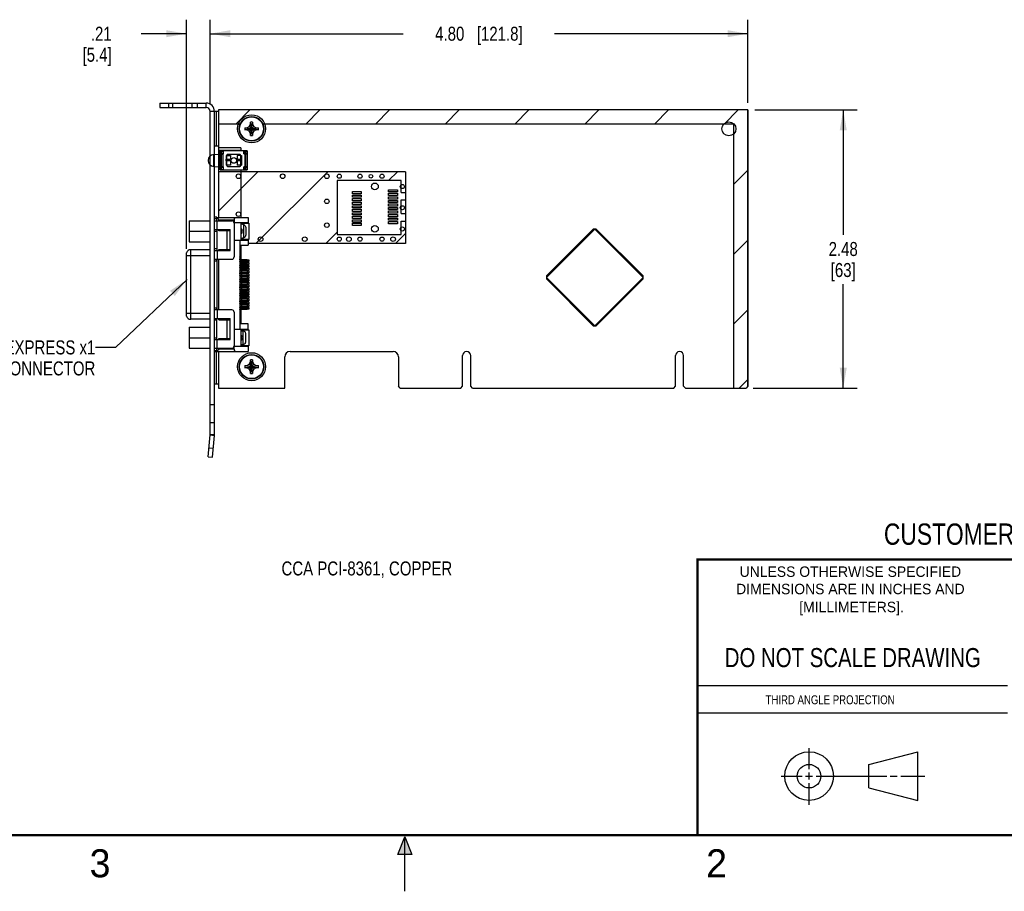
# Model space of a CAD drawing. Header units: inches. Extents: x 0 to 22, y 0 to 17.
# Tile 37 of 65: x 7.6 to 16.3, y 0 to 7.8. Entities that reach past the tile are written whole.
import ezdxf

# ---------------------------------------------------------------- set-up
doc = ezdxf.new("R2010")
doc.units = ezdxf.units.IN
doc.header["$LTSCALE"] = 1.21
doc.header["$MEASUREMENT"] = 0
doc.layers.get('0').update_dxf_attribs({"linetype": 'CONTINUOUS'})
for name, color, linetype in [('COSMETIC', 7, 'CONTINUOUS'), ('DETAIL', 7, 'CONTINUOUS'), ('DIMENSIONS', 7, 'CONTINUOUS')]:
    doc.layers.add(name, color=color, linetype=linetype)
doc.styles.get("Standard").update_dxf_attribs({"font": 'txt', "width": 0.8})
doc.styles.add('TEXTSTYLE_2', font='txt')
doc.dimstyles.new('DIMSTYLE_1', dxfattribs={"dimtxt": 0.125, "dimasz": 0.18, "dimexe": 0.18, "dimexo": 0.0625, "dimgap": 0.09, "dimtad": 0, "dimtih": 1, "dimtoh": 1, "dimzin": 4, "dimdsep": 46, "dimtxsty": 'STANDARD', "dimblk": '_FILLED', "dimblk1": '_FILLED', "dimblk2": '_FILLED', "dimcen": 0.09, "dimadec": 0, "dimazin": 0, "dimtp": 0.01, "dimtm": 0.01, "dimtfac": 1, "dimtofl": 0, "dimtmove": 0, "dimatfit": 3, "dimldrblk": '_FILLED', "dimfxl": 1, "dimtolj": 1, "dimtzin": 4, "dimarcsym": 0})
doc.dimstyles.get("Standard").update_dxf_attribs({"dimtxt": 0.125, "dimasz": 0.18, "dimexe": 0.18, "dimexo": 0.0625, "dimgap": 0.09, "dimtad": 0, "dimtih": 1, "dimtoh": 1, "dimdec": 3, "dimzin": 4, "dimdsep": 46, "dimtxsty": 'STANDARD', "dimblk": '_FILLED', "dimblk1": '_FILLED', "dimblk2": '_FILLED', "dimcen": 0.09, "dimadec": 0, "dimazin": 0, "dimtol": 1, "dimtp": 0.01, "dimtm": 0.01, "dimtfac": 1, "dimtdec": 3, "dimtofl": 0, "dimtmove": 0, "dimatfit": 3, "dimldrblk": '_FILLED', "dimfxl": 1, "dimtolj": 1, "dimtzin": 4, "dimarcsym": 0})

# ---------------------------------------------------------------- blocks, each defined once
blk = doc.blocks.new('_FILLED')
at = {"color": 0, "linetype": 'BYBLOCK'}
blk.add_solid([(0, 0), (-1, 0.174), (-1, -0.174)], dxfattribs=at)
blk = doc.blocks.new('*D17')
at = {"layer": 'DIMENSIONS', "color": 2, "linetype": 'CONTINUOUS'}
for p, q in [((9.0512, 5.7307), (9.0512, 7.7752)), ((9.2622, 7.0202), (9.2622, 7.7752)), ((9.0512, 7.6502), (8.6465, 7.6502)), ((9.2622, 7.6502), (9.6222, 7.6502))]:
    blk.add_line(p, q, dxfattribs=at)
at = {"layer": 'DIMENSIONS', "color": 2, "linetype": 'CONTINUOUS', "xscale": 0.18, "yscale": 0.18, "zscale": 0.18}
blk.add_blockref('_FILLED', (9.0512, 7.6502), dxfattribs=at)
at = {"layer": 'DIMENSIONS', "color": 2, "linetype": 'CONTINUOUS', "xscale": 0.18, "yscale": 0.18, "zscale": 0.18, "rotation": 180}
blk.add_blockref('_FILLED', (9.2622, 7.6502), dxfattribs=at)
at = {"layer": 'DIMENSIONS', "color": 2, "linetype": 'CONTINUOUS', "insert": (8.384, 7.7127), "char_height": 0.125, "width": 0.5, "attachment_point": 3, "line_spacing_factor": 0.9}
blk.add_mtext('.21\\P[5.4]', dxfattribs=at)
blk = doc.blocks.new('*D20')
at = {"layer": 'DIMENSIONS', "color": 2, "linetype": 'CONTINUOUS'}
for p, q in [((9.2622, 7.0202), (9.2622, 7.7752)), ((14.0582, 7.0322), (14.0582, 7.7752)), ((9.2622, 7.6502), (10.9852, 7.6502)), ((14.0582, 7.6502), (12.3352, 7.6502))]:
    blk.add_line(p, q, dxfattribs=at)
at = {"layer": 'DIMENSIONS', "color": 2, "linetype": 'CONTINUOUS', "xscale": 0.18, "yscale": 0.18, "zscale": 0.18, "rotation": 180}
blk.add_blockref('_FILLED', (9.2622, 7.6502), dxfattribs=at)
at = {"layer": 'DIMENSIONS', "color": 2, "linetype": 'CONTINUOUS', "xscale": 0.18, "yscale": 0.18, "zscale": 0.18}
blk.add_blockref('_FILLED', (14.0582, 7.6502), dxfattribs=at)
at = {"layer": 'DIMENSIONS', "color": 2, "linetype": 'CONTINUOUS', "insert": (11.6602, 7.7127), "char_height": 0.125, "width": 1.225, "attachment_point": 2, "line_spacing_factor": 0.9}
blk.add_mtext('4.80{\\Ftxt.shx;\\W1.000000;\\H0.125000; }[121.8]', dxfattribs=at)
blk = doc.blocks.new('*D21')
at = {"layer": 'DIMENSIONS', "color": 2, "linetype": 'CONTINUOUS'}
for p, q in [((14.1207, 6.9697), (15.0353, 6.9697)), ((14.9103, 6.9697), (14.9103, 5.8547)), ((14.9103, 4.4897), (14.9103, 5.4172)), ((14.1057, 4.4897), (15.0353, 4.4897))]:
    blk.add_line(p, q, dxfattribs=at)
at = {"layer": 'DIMENSIONS', "color": 2, "linetype": 'CONTINUOUS', "xscale": 0.18, "yscale": 0.18, "zscale": 0.18}
for p, rotation in [((14.9103, 6.9697), 90), ((14.9103, 4.4897), 270)]:
    blk.add_blockref('_FILLED', p, dxfattribs=dict(at, rotation=rotation))
at = {"layer": 'DIMENSIONS', "color": 2, "linetype": 'CONTINUOUS', "insert": (14.9103, 5.7922), "char_height": 0.125, "width": 0.4, "attachment_point": 2, "line_spacing_factor": 0.9}
blk.add_mtext('2.48\\P[63]', dxfattribs=at)

msp = doc.modelspace()

# ---------------------------------------------------------------- hatches: boundary and pattern name
at = {"linetype": 'CONTINUOUS'}
msp.add_hatch(color=2, dxfattribs=at).paths.add_polyline_path([(10.9375, 0.3287), (11, 0.485), (11.0625, 0.3287)])

# ---------------------------------------------------------------- linework, layer by layer
at = {"color": 7, "linetype": 'CONTINUOUS'}
for p, q in [((8.8122, 7.0307), (8.8122, 6.9917)), ((8.8122, 7.0307), (9.2282, 7.0307)), ((8.8922, 7.0307), (8.8922, 6.9917)), ((8.9252, 7.0307), (8.9252, 6.9917)), ((9.0992, 7.0307), (9.0992, 6.9917)), ((9.1482, 6.9917), (9.1482, 7.0307)), ((9.2282, 6.9917), (9.2282, 7.0307)), ((9.3372, 6.9577), (9.2622, 6.9577)), ((9.3012, 4.0737), (9.3012, 6.9577)), ((9.3162, 6.9577), (9.3162, 6.6457)), ((9.3372, 6.9697), (9.3372, 6.0107)), ((14.0582, 6.9697), (9.3372, 6.9697)), ((14.0582, 4.5047), (14.0582, 6.9697)), ((9.6227, 6.7408), (9.6417, 6.8625)), ((9.6417, 6.7408), (9.6227, 6.8625)), ((9.6227, 6.8619), (9.6227, 6.8625)), ((9.6227, 6.8437), (9.6227, 6.8619)), ((9.6417, 6.8625), (9.6417, 6.8619)), ((9.6417, 6.8619), (9.6417, 6.8437)), ((9.5714, 6.8112), (9.6931, 6.7922)), ((9.5714, 6.7922), (9.6931, 6.8112)), ((9.5714, 6.8112), (9.572, 6.8112)), ((9.572, 6.7922), (9.5714, 6.7922)), ((9.572, 6.8112), (9.5902, 6.8112)), ((9.5902, 6.7922), (9.572, 6.7922)), ((9.5902, 6.8112), (9.6108, 6.8231)), ((9.5902, 6.8112), (9.6742, 6.7922)), ((9.5902, 6.7922), (9.6742, 6.8112)), ((9.6108, 6.7803), (9.5902, 6.7922)), ((9.6108, 6.8231), (9.6227, 6.8437)), ((9.6108, 6.7803), (9.6536, 6.8231)), ((9.6108, 6.8231), (9.6536, 6.7803)), ((9.6227, 6.7597), (9.6108, 6.7803)), ((9.6227, 6.7597), (9.6417, 6.8437)), ((9.6417, 6.7597), (9.6227, 6.8437)), ((9.6417, 6.8437), (9.6536, 6.8231)), ((9.6536, 6.7803), (9.6417, 6.7597)), ((9.6536, 6.8231), (9.6742, 6.8112)), ((9.6742, 6.7922), (9.6536, 6.7803)), ((9.6742, 6.8112), (9.6925, 6.8112)), ((9.6925, 6.7922), (9.6742, 6.7922)), ((9.6925, 6.8112), (9.6931, 6.8112)), ((9.6931, 6.7922), (9.6925, 6.7922)), ((9.6227, 6.7414), (9.6227, 6.7597)), ((9.6227, 6.7408), (9.6227, 6.7414)), ((9.6417, 6.7597), (9.6417, 6.7414)), ((9.6417, 6.7414), (9.6417, 6.7408)), ((9.3372, 6.6457), (9.3012, 6.6457)), ((9.3532, 6.4347), (9.3532, 6.6047)), ((9.5932, 6.6047), (9.3532, 6.6047)), ((9.3532, 6.5997), (9.3782, 6.5997)), ((9.3643, 6.4347), (9.3643, 6.6047)), ((9.3782, 6.5997), (9.3782, 6.5967)), ((9.3782, 6.5967), (9.3782, 6.5917)), ((9.3782, 6.5917), (9.3782, 6.5774)), ((9.5632, 6.5827), (9.5632, 6.5997)), ((9.5632, 6.5997), (9.5932, 6.5997)), ((9.5822, 6.4347), (9.5822, 6.6047)), ((9.5932, 6.6047), (9.5932, 6.4347)), ((9.3532, 6.5774), (9.3782, 6.5774)), ((9.3782, 6.4637), (9.3782, 6.5757)), ((9.4092, 6.5632), (9.4092, 6.4762)), ((9.4092, 6.5632), (9.4102, 6.5632)), ((9.5262, 6.5727), (9.4202, 6.5727)), ((9.5372, 6.5632), (9.5362, 6.5632)), ((9.5372, 6.4762), (9.5372, 6.5632)), ((9.5632, 6.5777), (9.5632, 6.5827)), ((9.5632, 6.5777), (9.5932, 6.5777)), ((9.3782, 6.4619), (9.3532, 6.4619)), ((9.3532, 6.4397), (9.3782, 6.4397)), ((9.3532, 6.4347), (9.5932, 6.4347)), ((9.3782, 6.4619), (9.3782, 6.4477)), ((9.3782, 6.4477), (9.3782, 6.4427)), ((9.3782, 6.4427), (9.3782, 6.4397)), ((9.4092, 6.4762), (9.4102, 6.4762)), ((9.4202, 6.4667), (9.5262, 6.4667)), ((9.5372, 6.4762), (9.5362, 6.4762)), ((9.5932, 6.4617), (9.5632, 6.4617)), ((9.5632, 6.4567), (9.5632, 6.4617)), ((9.5632, 6.4397), (9.5632, 6.4567)), ((9.5632, 6.4397), (9.5932, 6.4397)), ((9.0747, 5.9812), (9.0747, 5.7942)), ((9.0747, 5.9812), (9.2622, 5.9812)), ((9.3212, 6.0127), (9.3012, 6.0127)), ((9.3012, 6.0027), (9.3212, 6.0027)), ((9.3012, 5.9807), (9.4562, 5.9807)), ((9.3212, 5.9807), (9.3212, 6.0127)), ((9.3212, 6.0107), (9.6012, 6.0107)), ((9.3262, 5.9032), (9.3262, 5.9807)), ((9.3397, 5.9807), (9.3397, 5.9907)), ((9.3397, 5.9907), (9.4762, 5.9907)), ((9.4762, 5.9907), (9.4762, 5.9657)), ((9.6012, 6.0107), (9.6012, 5.9657)), ((9.0747, 5.8877), (9.2622, 5.8877)), ((9.3012, 5.9032), (9.4412, 5.9032)), ((9.3012, 5.8882), (9.3212, 5.8882)), ((9.3212, 5.9032), (9.3212, 5.7162)), ((9.3397, 5.8932), (9.3397, 5.9032)), ((9.4387, 5.8932), (9.3397, 5.8932)), ((9.4137, 5.7262), (9.4137, 5.8932)), ((9.4387, 5.8932), (9.4387, 5.7262)), ((9.4412, 5.7162), (9.4412, 5.9032)), ((9.4762, 5.9657), (9.6012, 5.9657)), ((9.4762, 5.9607), (9.4762, 5.6587)), ((9.5362, 5.9657), (9.5362, 5.8097)), ((9.5506, 5.9504), (9.5362, 5.9504)), ((9.5627, 5.828), (9.5627, 5.9479)), ((9.5806, 5.9204), (9.5806, 5.8554)), ((9.5807, 5.9204), (9.5806, 5.9204)), ((12.6791, 5.908), (12.2619, 5.4908)), ((12.6932, 5.908), (12.2619, 5.4767)), ((12.7074, 5.908), (12.6791, 5.908)), ((13.1246, 5.4767), (12.6932, 5.908)), ((13.1246, 5.4908), (12.7074, 5.908)), ((9.4762, 5.8097), (9.6012, 5.8097)), ((9.5262, 5.8097), (9.5262, 5.0157)), ((9.5362, 5.8254), (9.5506, 5.8254)), ((9.5807, 5.8554), (9.5806, 5.8554)), ((9.6012, 5.8097), (9.6012, 5.7647)), ((9.0747, 5.7942), (9.2622, 5.7942)), ((9.0889, 5.1027), (9.0889, 5.7227)), ((9.2622, 5.7227), (9.0889, 5.7227)), ((9.3212, 5.7312), (9.3012, 5.7312)), ((9.3012, 5.7162), (9.4412, 5.7162)), ((9.3262, 5.7162), (9.3262, 5.6387)), ((9.3397, 5.7162), (9.3397, 5.7262)), ((9.3397, 5.7262), (9.4387, 5.7262)), ((9.5262, 5.7647), (9.6012, 5.7647)), ((9.5292, 5.6627), (9.5292, 5.7647)), ((9.0512, 5.6687), (9.0512, 5.6962)), ((9.0512, 5.1567), (9.0512, 5.6687)), ((9.2622, 5.6687), (9.0512, 5.6687)), ((9.3012, 5.6387), (9.4562, 5.6387)), ((9.3012, 5.6237), (9.3212, 5.6237)), ((9.3199, 5.6387), (9.3199, 5.6237)), ((9.3212, 5.6387), (9.3212, 5.1867)), ((9.3397, 5.1867), (9.3397, 5.6387)), ((9.5942, 5.6317), (9.5262, 5.6317)), ((9.5448, 5.6187), (9.5448, 5.6317)), ((9.5942, 5.6317), (9.5942, 5.6187)), ((9.5262, 5.6187), (9.5942, 5.6187)), ((9.5262, 5.6067), (9.5942, 5.6067)), ((9.5262, 5.5937), (9.5942, 5.5937)), ((9.5942, 5.5817), (9.5262, 5.5817)), ((9.5262, 5.5687), (9.5942, 5.5687)), ((9.5262, 5.5567), (9.5942, 5.5567)), ((9.5262, 5.5437), (9.5942, 5.5437)), ((9.5448, 5.5937), (9.5448, 5.6067)), ((9.5448, 5.5687), (9.5448, 5.5817)), ((9.5448, 5.5437), (9.5448, 5.5567)), ((9.5942, 5.5937), (9.5942, 5.6067)), ((9.5942, 5.5817), (9.5942, 5.5687)), ((9.5942, 5.5437), (9.5942, 5.5567)), ((9.5942, 5.5317), (9.5262, 5.5317)), ((9.5262, 5.5187), (9.5942, 5.5187)), ((9.5262, 5.5067), (9.5942, 5.5067)), ((9.5262, 5.4937), (9.5942, 5.4937)), ((9.5942, 5.4817), (9.5262, 5.4817)), ((9.5262, 5.4687), (9.5942, 5.4687)), ((9.5262, 5.4567), (9.5942, 5.4567)), ((9.5448, 5.5187), (9.5448, 5.5317)), ((9.5448, 5.4937), (9.5448, 5.5067)), ((9.5448, 5.4687), (9.5448, 5.4817)), ((9.5448, 5.4437), (9.5448, 5.4567)), ((9.5942, 5.5317), (9.5942, 5.5187)), ((9.5942, 5.4937), (9.5942, 5.5067)), ((9.5942, 5.4817), (9.5942, 5.4687)), ((9.5942, 5.4437), (9.5942, 5.4567)), ((12.2619, 5.4908), (12.2619, 5.4626)), ((12.2619, 5.4767), (12.6932, 5.0454)), ((12.2619, 5.4626), (12.6791, 5.0454)), ((12.6932, 5.0454), (13.1246, 5.4767)), ((12.7074, 5.0454), (13.1246, 5.4626)), ((13.1246, 5.4626), (13.1246, 5.4908)), ((9.5262, 5.4437), (9.5942, 5.4437)), ((9.5942, 5.4317), (9.5262, 5.4317)), ((9.5262, 5.4187), (9.5942, 5.4187)), ((9.5262, 5.4067), (9.5942, 5.4067)), ((9.5262, 5.3937), (9.5942, 5.3937)), ((9.5942, 5.3817), (9.5262, 5.3817)), ((9.5262, 5.3687), (9.5942, 5.3687)), ((9.5448, 5.4187), (9.5448, 5.4317)), ((9.5448, 5.3937), (9.5448, 5.4067)), ((9.5448, 5.3687), (9.5448, 5.3817)), ((9.5942, 5.4317), (9.5942, 5.4187)), ((9.5942, 5.3937), (9.5942, 5.4067)), ((9.5942, 5.3817), (9.5942, 5.3687)), ((9.5262, 5.3567), (9.5942, 5.3567)), ((9.5262, 5.3437), (9.5942, 5.3437)), ((9.5942, 5.3317), (9.5262, 5.3317)), ((9.5262, 5.3187), (9.5942, 5.3187)), ((9.5262, 5.3067), (9.5942, 5.3067)), ((9.5262, 5.2937), (9.5942, 5.2937)), ((9.5942, 5.2817), (9.5262, 5.2817)), ((9.5448, 5.3437), (9.5448, 5.3567)), ((9.5448, 5.3187), (9.5448, 5.3317)), ((9.5448, 5.2937), (9.5448, 5.3067)), ((9.5448, 5.2687), (9.5448, 5.2817)), ((9.5942, 5.3437), (9.5942, 5.3567)), ((9.5942, 5.3317), (9.5942, 5.3187)), ((9.5942, 5.2937), (9.5942, 5.3067)), ((9.5942, 5.2817), (9.5942, 5.2687)), ((9.3212, 5.2017), (9.3012, 5.2017)), ((9.4562, 5.1867), (9.3012, 5.1867)), ((9.3199, 5.2017), (9.3199, 5.1867)), ((9.3262, 5.1867), (9.3262, 5.1092)), ((9.5262, 5.2687), (9.5942, 5.2687)), ((9.5262, 5.2567), (9.5942, 5.2567)), ((9.5262, 5.2437), (9.5942, 5.2437)), ((9.5942, 5.2317), (9.5262, 5.2317)), ((9.5262, 5.2187), (9.5942, 5.2187)), ((9.5262, 5.2067), (9.5942, 5.2067)), ((9.5262, 5.1937), (9.5942, 5.1937)), ((9.5448, 5.2437), (9.5448, 5.2567)), ((9.5448, 5.2187), (9.5448, 5.2317)), ((9.5448, 5.1937), (9.5448, 5.2067)), ((9.5942, 5.2437), (9.5942, 5.2567)), ((9.5942, 5.2317), (9.5942, 5.2187)), ((9.5942, 5.1937), (9.5942, 5.2067)), ((9.0512, 5.1567), (9.2622, 5.1567)), ((9.0512, 5.1292), (9.0512, 5.1567)), ((9.2622, 5.1027), (9.0889, 5.1027)), ((9.3012, 5.1092), (9.4412, 5.1092)), ((9.3212, 4.9222), (9.3212, 5.1092)), ((9.3397, 5.0992), (9.3397, 5.1092)), ((9.3397, 5.0992), (9.4387, 5.0992)), ((9.4137, 4.9322), (9.4137, 5.0992)), ((9.4387, 5.0992), (9.4387, 4.9322)), ((9.4412, 4.9222), (9.4412, 5.1092)), ((9.4762, 5.1667), (9.4762, 4.8647)), ((9.5292, 5.1627), (9.5292, 5.0607)), ((9.0747, 5.0312), (9.0747, 4.8442)), ((9.0747, 5.0312), (9.2622, 5.0312)), ((9.3212, 5.0942), (9.3012, 5.0942)), ((9.4762, 5.0157), (9.6012, 5.0157)), ((9.6012, 5.0607), (9.5262, 5.0607)), ((9.5362, 5.0157), (9.5362, 4.8597)), ((9.6012, 5.0157), (9.6012, 5.0607)), ((12.6791, 5.0454), (12.7074, 5.0454)), ((9.0747, 4.9377), (9.2622, 4.9377)), ((9.3012, 4.9372), (9.3212, 4.9372)), ((9.3012, 4.9222), (9.4412, 4.9222)), ((9.3262, 4.8447), (9.3262, 4.9222)), ((9.3397, 4.9222), (9.3397, 4.9322)), ((9.3397, 4.9322), (9.4387, 4.9322)), ((9.5362, 5.0002), (9.5506, 5.0002)), ((9.5571, 4.8759), (9.5571, 4.9995)), ((9.5807, 4.9052), (9.5807, 4.9702)), ((9.5808, 4.9702), (9.5807, 4.9702)), ((9.0747, 4.8442), (9.2622, 4.8442)), ((9.3012, 4.8447), (9.4562, 4.8447)), ((9.3212, 4.8127), (9.3212, 4.8447)), ((9.3397, 4.8347), (9.3397, 4.8447)), ((9.4762, 4.8347), (9.3397, 4.8347)), ((9.4762, 4.8347), (9.4762, 4.8597)), ((9.6012, 4.8597), (9.4762, 4.8597)), ((9.5506, 4.8752), (9.5362, 4.8752)), ((9.5807, 4.9052), (9.5808, 4.9052)), ((9.6012, 4.8597), (9.6012, 4.8147)), ((9.3212, 4.8227), (9.3012, 4.8227)), ((9.3212, 4.8127), (9.3012, 4.8127)), ((9.3162, 4.8127), (9.3162, 4.5237)), ((9.3212, 4.8147), (9.6012, 4.8147)), ((9.3372, 4.8147), (9.3372, 4.4897)), ((9.9282, 4.4897), (9.9282, 4.7677)), ((9.9752, 4.8147), (10.8952, 4.8147)), ((10.9422, 4.7677), (10.9422, 4.5047)), ((11.5137, 4.5047), (11.5137, 4.7782)), ((11.5867, 4.5047), (11.5867, 4.7782)), ((13.4137, 4.5047), (13.4137, 4.7782)), ((13.4867, 4.5047), (13.4867, 4.7782)), ((9.5714, 4.6892), (9.6931, 4.6702)), ((9.5714, 4.6702), (9.6931, 4.6892)), ((9.5714, 4.6892), (9.572, 4.6892)), ((9.572, 4.6702), (9.5714, 4.6702)), ((9.572, 4.6892), (9.5902, 4.6892)), ((9.5902, 4.6702), (9.572, 4.6702)), ((9.5902, 4.6892), (9.6108, 4.7011)), ((9.5902, 4.6892), (9.6742, 4.6702)), ((9.5902, 4.6702), (9.6742, 4.6892)), ((9.6108, 4.6583), (9.5902, 4.6702)), ((9.6108, 4.7011), (9.6227, 4.7217)), ((9.6108, 4.7011), (9.6536, 4.6583)), ((9.6108, 4.6583), (9.6536, 4.7011)), ((9.6227, 4.6377), (9.6108, 4.6583)), ((9.6417, 4.6188), (9.6227, 4.7405)), ((9.6227, 4.6188), (9.6417, 4.7405)), ((9.6227, 4.7399), (9.6227, 4.7405)), ((9.6227, 4.7217), (9.6227, 4.7399)), ((9.6417, 4.6377), (9.6227, 4.7217)), ((9.6227, 4.6377), (9.6417, 4.7217)), ((9.6417, 4.7405), (9.6417, 4.7399)), ((9.6417, 4.7399), (9.6417, 4.7217)), ((9.6417, 4.7217), (9.6536, 4.7011)), ((9.6536, 4.6583), (9.6417, 4.6377)), ((9.6536, 4.7011), (9.6742, 4.6892)), ((9.6742, 4.6702), (9.6536, 4.6583)), ((9.6742, 4.6892), (9.6925, 4.6892)), ((9.6925, 4.6702), (9.6742, 4.6702)), ((9.6925, 4.6892), (9.6931, 4.6892)), ((9.6931, 4.6702), (9.6925, 4.6702)), ((9.6227, 4.6194), (9.6227, 4.6377)), ((9.6227, 4.6188), (9.6227, 4.6194)), ((9.6417, 4.6377), (9.6417, 4.6194)), ((9.6417, 4.6194), (9.6417, 4.6188)), ((9.3372, 4.5237), (9.3012, 4.5237)), ((9.3372, 4.4897), (9.9282, 4.4897)), ((10.9572, 4.4897), (10.9422, 4.5047)), ((10.9572, 4.4897), (11.4987, 4.4897)), ((11.4987, 4.4897), (11.5137, 4.5047)), ((11.6017, 4.4897), (11.5867, 4.5047)), ((11.6017, 4.4897), (13.3987, 4.4897)), ((13.3987, 4.4897), (13.4137, 4.5047)), ((13.5017, 4.4897), (13.4867, 4.5047)), ((13.5017, 4.4897), (14.0432, 4.4897)), ((14.0582, 4.5047), (14.0432, 4.4897)), ((9.3012, 4.3397), (9.2622, 4.3397)), ((9.3012, 4.1777), (9.2622, 4.1777)), ((9.2621, 4.0706), (9.3009, 4.0672)), ((9.2622, 4.0737), (9.3012, 4.0737)), ((9.2839, 3.8721), (9.3009, 4.0672)), ((9.252, 3.9552), (9.2908, 3.9518)), ((9.245, 3.8755), (9.2839, 3.8721)), ((15.1374, 1.132), (15.5769, 1.2447)), ((15.5769, 0.8105), (15.5769, 1.2447)), ((15.1374, 0.9219), (15.1374, 1.132)), ((15.1374, 0.9219), (15.5769, 0.8105))]:
    msp.add_line(p, q, dxfattribs=at)
at = {"color": 3, "linetype": 'CONTINUOUS'}
for p, q in [((8.8122, 6.9917), (9.2282, 6.9917)), ((9.2622, 4.0737), (9.2622, 6.9577)), ((9.245, 3.8755), (9.2621, 4.0706))]:
    msp.add_line(p, q, dxfattribs=at)
at = {"color": 6, "linetype": 'CONTINUOUS'}
for p, q in [((9.3782, 6.5967), (9.3782, 6.5917)), ((9.5732, 6.6047), (9.5732, 6.4347)), ((9.2953, 6.5727), (9.3782, 6.5757)), ((9.2953, 6.4667), (9.2953, 6.5727)), ((9.3782, 6.5792), (9.3532, 6.5792)), ((9.4042, 6.5632), (9.4042, 6.4762)), ((9.4092, 6.5632), (9.4042, 6.5632)), ((9.4043, 6.5152), (9.4043, 6.531)), ((9.4043, 6.531), (9.4437, 6.531)), ((9.4092, 6.531), (9.4043, 6.531)), ((9.4437, 6.5152), (9.4043, 6.5152)), ((9.4043, 6.5152), (9.4092, 6.5152)), ((9.4102, 6.5632), (9.4437, 6.5632)), ((9.4437, 6.5632), (9.4437, 6.531)), ((9.4437, 6.5152), (9.4437, 6.4762)), ((9.5027, 6.5632), (9.5027, 6.531)), ((9.5362, 6.5632), (9.5027, 6.5632)), ((9.5027, 6.531), (9.5421, 6.531)), ((9.5027, 6.5152), (9.5027, 6.4762)), ((9.5421, 6.5152), (9.5027, 6.5152)), ((9.5372, 6.5632), (9.5422, 6.5632)), ((9.5421, 6.531), (9.5372, 6.531)), ((9.5372, 6.5152), (9.5421, 6.5152)), ((9.5421, 6.531), (9.5421, 6.5152)), ((9.5422, 6.5632), (9.5422, 6.4762)), ((9.5632, 6.5777), (9.5632, 6.5827)), ((9.5932, 6.5792), (9.5632, 6.5792)), ((9.2953, 6.4667), (9.3782, 6.4637)), ((9.3532, 6.4602), (9.3782, 6.4602)), ((9.3782, 6.4477), (9.3782, 6.4427)), ((9.4092, 6.4762), (9.4042, 6.4762)), ((9.4437, 6.4762), (9.4102, 6.4762)), ((9.5362, 6.4762), (9.5027, 6.4762)), ((9.5372, 6.4762), (9.5422, 6.4762)), ((9.5632, 6.4567), (9.5632, 6.4617)), ((9.5632, 6.4602), (9.5932, 6.4602))]:
    msp.add_line(p, q, dxfattribs=at)
at = {"color": 2, "linetype": 'CONTINUOUS'}
for p, q in [((13.61, 1.835), (16.375, 1.835)), ((16.375, 1.5888), (13.61, 1.5888)), ((14.6059, 1.0901), (14.6059, 1.2769)), ((14.6059, 0.9964), (14.6059, 1.0589)), ((14.3557, 1.0276), (14.5434, 1.0276)), ((14.5747, 1.0276), (14.6372, 1.0276)), ((14.6684, 1.0276), (15.2987, 1.0276)), ((15.3299, 1.0276), (15.3924, 1.0276)), ((15.4237, 1.0276), (15.6394, 1.0276)), ((14.6059, 0.7723), (14.6059, 0.9651)), ((10.9375, 0.3287), (11, 0.485)), ((11, 0.485), (11.0625, 0.3287)), ((11, 0), (11, 0.485)), ((11.0625, 0.3287), (10.9375, 0.3287))]:
    msp.add_line(p, q, dxfattribs=at)
at = {"color": 7, "linetype": 'CONTINUOUS', "const_width": 0.02}
for points in [[(13.6, 2.9595), (21.5, 2.96)], [(13.61, 0.5), (13.61, 2.96)], [(0.5, 0.5), (21.5, 0.5)]]:
    msp.add_lwpolyline(points, dxfattribs=at)
at = {"color": 7, "linetype": 'CONTINUOUS'}
for centre, radius in [((9.6322, 6.8017), 0.1095), ((9.6322, 6.8017), 0.1067), ((13.8902, 6.8017), 0.0625), ((9.4732, 6.5197), 0.025), ((9.5152, 6.3787), 0.0205), ((9.9092, 6.3787), 0.0205), ((10.3032, 6.3787), 0.0205), ((10.4142, 6.3787), 0.0185), ((10.5992, 6.3787), 0.0185), ((10.6972, 6.3787), 0.0165), ((10.7952, 6.3787), 0.0185), ((10.7322, 6.2877), 0.0305), ((10.9772, 6.2867), 0.0185), ((10.3032, 6.1547), 0.0205), ((9.5152, 6.0407), 0.0205), ((10.9772, 6.0977), 0.0185), ((10.3032, 5.9427), 0.0205), ((10.7322, 5.9097), 0.0305), ((10.9772, 5.9087), 0.0185), ((9.7122, 5.8177), 0.0205), ((10.1062, 5.8177), 0.0205), ((10.4142, 5.8177), 0.0185), ((10.5002, 5.8177), 0.0205), ((10.5992, 5.8177), 0.0185), ((10.7952, 5.8177), 0.0185), ((10.8942, 5.8177), 0.0205), ((9.6322, 4.6797), 0.1095), ((9.6322, 4.6797), 0.1067), ((14.6059, 1.0276), 0.2171), ((14.6054, 1.0269), 0.105)]:
    msp.add_circle(centre, radius, dxfattribs=at)
for centre, radius, start, end in [((9.2282, 6.9577), 0.073, 0, 90), ((9.6322, 6.559), 0.3037, 88.21194, 91.78806), ((9.8748, 6.8017), 0.3036, 178.2115, 180.00047), ((9.8743, 6.8017), 0.3031, 179.99801, 181.79002), ((9.3902, 6.8017), 0.3031, 359.99801, 1.79002), ((9.3896, 6.8017), 0.3036, 358.2115, 0.00047), ((9.6322, 7.0444), 0.3037, 268.21194, 271.78806), ((9.4562, 5.9607), 0.02, 0, 90), ((9.0889, 5.6827), 0.04, 90.00003, 160.28244), ((9.4562, 5.6587), 0.02, 270, 360), ((9.5242, 5.6627), 0.005, 294.73933, 360), ((9.5242, 5.6377), 0.005, 295.79822, 64.3212), ((9.5242, 5.6127), 0.005, 295.79822, 64.3212), ((9.5242, 5.5877), 0.005, 295.79822, 64.3212), ((9.5242, 5.5627), 0.005, 295.79822, 64.3212), ((9.5242, 5.5377), 0.005, 295.79822, 64.3212), ((9.5242, 5.5127), 0.005, 295.79822, 64.3212), ((9.5242, 5.4877), 0.005, 295.79822, 64.3212), ((9.5242, 5.4627), 0.005, 295.79822, 64.3212), ((9.5242, 5.4377), 0.005, 295.79822, 64.3212), ((9.5242, 5.4127), 0.005, 295.79822, 64.3212), ((9.5242, 5.3877), 0.005, 295.79822, 64.3212), ((9.5242, 5.3627), 0.005, 295.79822, 64.3212), ((9.5242, 5.3377), 0.005, 295.79822, 64.3212), ((9.5242, 5.3127), 0.005, 295.79822, 64.3212), ((9.5242, 5.2877), 0.005, 295.79822, 64.3212), ((9.4562, 5.1667), 0.02, 0, 90), ((9.5242, 5.2627), 0.005, 295.79822, 64.3212), ((9.5242, 5.2377), 0.005, 295.79822, 64.3212), ((9.5242, 5.2127), 0.005, 295.79822, 64.3212), ((9.5242, 5.1877), 0.005, 295.79822, 64.3212), ((9.0889, 5.1427), 0.04, 199.71756, 269.99997), ((9.5242, 5.1627), 0.005, 0, 65.37588), ((9.5506, 4.9701), 0.0301, 77.55547, 89.98193), ((9.4562, 4.8647), 0.02, 270, 360), ((9.5506, 4.9053), 0.0301, 270.01844, 282.44412), ((9.9752, 4.7677), 0.047, 90, 180), ((10.8952, 4.7677), 0.047, 0, 90), ((11.5502, 4.7782), 0.0365, 0, 180), ((13.4502, 4.7782), 0.0365, 0, 180), ((9.8748, 4.6797), 0.3036, 178.2115, 180.00047), ((9.8743, 4.6797), 0.3031, 179.99801, 181.79002), ((9.6322, 4.437), 0.3037, 88.21194, 91.78806), ((9.3902, 4.6797), 0.3031, 359.99801, 1.79002), ((9.3896, 4.6797), 0.3036, 358.2115, 0.00047), ((9.6322, 4.9224), 0.3037, 268.21194, 271.78806), ((9.2272, 4.0737), 0.074, 355, 360)]:
    msp.add_arc(centre, radius, start, end, dxfattribs=at)
at = {"color": 3, "linetype": 'CONTINUOUS'}
for centre, radius, start, end in [((9.2282, 6.9577), 0.034, 0, 90), ((9.2272, 4.0737), 0.035, 355, 360)]:
    msp.add_arc(centre, radius, start, end, dxfattribs=at)
at = {"color": 6, "linetype": 'CONTINUOUS'}
msp.add_arc((9.2972, 6.5197), 0.053, 92.09603, 267.90397, dxfattribs=at)
at = {"color": 7, "linetype": 'CONTINUOUS'}
for centre, start_param, end_param in [((9.4946, 5.9907), 0, 1.570796), ((9.4946, 4.8347), -4.712389, -3.141593)]:
    msp.add_ellipse(centre, major_axis=(0, 0.02), ratio=0.919118, start_param=start_param, end_param=end_param, dxfattribs=at)
for points, knots in [([(9.4202, 6.5727), (9.4194, 6.5727), (9.4177, 6.5725), (9.4153, 6.5715), (9.4132, 6.57), (9.4116, 6.568), (9.4106, 6.5657), (9.4103, 6.564), (9.4102, 6.5632)], [0, 0, 0, 0, 0.165962, 0.333063, 0.500053, 0.667043, 0.834136, 1, 1, 1, 1]), ([(9.5362, 6.5632), (9.5362, 6.564), (9.5359, 6.5657), (9.5348, 6.568), (9.5332, 6.57), (9.5311, 6.5715), (9.5287, 6.5725), (9.5271, 6.5727), (9.5262, 6.5727)], [0, 0, 0, 0, 0.165966, 0.333066, 0.500057, 0.667046, 0.834141, 1, 1, 1, 1]), ([(9.4102, 6.4762), (9.4103, 6.4754), (9.4106, 6.4737), (9.4116, 6.4714), (9.4133, 6.4694), (9.4153, 6.4679), (9.4177, 6.4669), (9.4194, 6.4667), (9.4202, 6.4667)], [0, 0, 0, 0, 0.165966, 0.333066, 0.500057, 0.667046, 0.834141, 1, 1, 1, 1]), ([(9.5262, 6.4667), (9.5271, 6.4667), (9.5287, 6.4669), (9.5311, 6.4679), (9.5332, 6.4694), (9.5348, 6.4714), (9.5359, 6.4737), (9.5362, 6.4754), (9.5362, 6.4762)], [0, 0, 0, 0, 0.165962, 0.333063, 0.500053, 0.667043, 0.834136, 1, 1, 1, 1]), ([(9.3397, 5.9907), (9.3397, 5.9945), (9.3337, 5.999), (9.3269, 6.002), (9.3231, 6.0033), (9.3212, 6.0039)], [0, 0, 0, 0, 0.492913, 0.74672, 1, 1, 1, 1]), ([(9.5365, 5.8625), (9.5408, 5.8652), (9.548, 5.8728), (9.5519, 5.888), (9.548, 5.9031), (9.5407, 5.9107), (9.5365, 5.9134)], [0, 0, 0, 0, 0.249944, 0.499967, 0.749942, 1, 1, 1, 1]), ([(9.5627, 5.9479), (9.5678, 5.9456), (9.5771, 5.9379), (9.5806, 5.9263), (9.5806, 5.9204)], [0, 0, 0, 0, 0.490384, 1, 1, 1, 1]), ([(9.5806, 5.8554), (9.5806, 5.8496), (9.5771, 5.838), (9.5678, 5.8302), (9.5627, 5.828)], [0, 0, 0, 0, 0.509599, 1, 1, 1, 1]), ([(9.5362, 4.912), (9.5405, 4.9147), (9.548, 4.9223), (9.5519, 4.9377), (9.548, 4.9531), (9.5405, 4.9607), (9.5362, 4.9633)], [0, 0, 0, 0, 0.2498, 0.499877, 0.749959, 1, 1, 1, 1]), ([(9.5807, 4.9702), (9.5807, 4.9737), (9.5795, 4.9806), (9.5743, 4.9897), (9.5665, 4.9963), (9.5603, 4.9988), (9.5571, 4.9995)], [0, 0, 0, 0, 0.257908, 0.511395, 0.758604, 1, 1, 1, 1]), ([(9.3397, 4.8347), (9.3397, 4.8337), (9.3391, 4.8316), (9.3372, 4.8292), (9.3348, 4.8274), (9.3314, 4.8254), (9.3269, 4.8233), (9.3231, 4.822), (9.3212, 4.8215)], [0, 0, 0, 0, 0.127766, 0.254743, 0.380017, 0.504543, 0.752566, 1, 1, 1, 1]), ([(9.5571, 4.8759), (9.5603, 4.8766), (9.5665, 4.8791), (9.5743, 4.8857), (9.5795, 4.8948), (9.5807, 4.9017), (9.5807, 4.9052)], [0, 0, 0, 0, 0.241447, 0.488712, 0.742152, 1, 1, 1, 1])]:
    msp.add_open_spline(points, degree=3, knots=knots, dxfattribs=at)
for points in [[(9.5506, 5.9504), (9.5547, 5.9504), (9.5589, 5.9496), (9.5627, 5.9479)], [(9.5627, 5.828), (9.5589, 5.8263), (9.5547, 5.8254), (9.5506, 5.8254)]]:
    msp.add_open_spline(points, degree=3, dxfattribs=at)
at = {"layer": 'COSMETIC', "color": 4, "linetype": 'CONTINUOUS'}
for p, q in [((9.3372, 6.9697), (9.3372, 6.0107)), ((14.0582, 6.9697), (9.3372, 6.9697)), ((14.0582, 6.9697), (14.0582, 4.5047)), ((9.5316, 6.8447), (9.3372, 6.8447)), ((13.9332, 6.8447), (9.7329, 6.8447)), ((13.9332, 4.4897), (13.9332, 6.8447)), ((9.5372, 6.6317), (9.3372, 6.6317)), ((9.3372, 6.6117), (9.5372, 6.6117)), ((9.5372, 6.6317), (9.5372, 6.6047)), ((11.0042, 6.4187), (9.3372, 6.4187)), ((9.5372, 6.4347), (9.5372, 6.0107)), ((11.0042, 6.4187), (11.0042, 5.7787)), ((10.3942, 6.3397), (10.3942, 5.8577)), ((10.9652, 6.3397), (10.3942, 6.3397)), ((10.9652, 6.2342), (10.9652, 6.3397)), ((10.9652, 6.2342), (11.0042, 6.2342)), ((10.9652, 6.0452), (10.9652, 6.1672)), ((10.9652, 6.1672), (11.0042, 6.1672)), ((10.9652, 6.0452), (11.0042, 6.0452)), ((10.9652, 5.8577), (10.9652, 5.9782)), ((10.9652, 5.9782), (11.0042, 5.9782)), ((9.5372, 5.9657), (9.5372, 5.9504)), ((9.5372, 5.9121), (9.5372, 5.8638)), ((9.5372, 5.8254), (9.5372, 5.8097)), ((10.3942, 5.8577), (10.9652, 5.8577)), ((9.5372, 5.7647), (9.5372, 5.6317)), ((11.0042, 5.7787), (9.6012, 5.7787)), ((9.5372, 5.6187), (9.5372, 5.6067)), ((9.5372, 5.5937), (9.5372, 5.5817)), ((9.5372, 5.5687), (9.5372, 5.5567)), ((9.5372, 5.5437), (9.5372, 5.5317)), ((9.5372, 5.5187), (9.5372, 5.5067)), ((9.5372, 5.4937), (9.5372, 5.4817)), ((9.5372, 5.4687), (9.5372, 5.4567)), ((9.5372, 5.4437), (9.5372, 5.4317)), ((9.5372, 5.4187), (9.5372, 5.4067)), ((9.5372, 5.3937), (9.5372, 5.3817)), ((9.5372, 5.3687), (9.5372, 5.3567)), ((9.5372, 5.3437), (9.5372, 5.3317)), ((9.5372, 5.3187), (9.5372, 5.3067)), ((9.5372, 5.2937), (9.5372, 5.2817)), ((9.5372, 5.2687), (9.5372, 5.2567)), ((9.5372, 5.2437), (9.5372, 5.2317)), ((9.5372, 5.2187), (9.5372, 5.2067)), ((9.5372, 5.1937), (9.5372, 5.0607)), ((9.5372, 5.0157), (9.5372, 5.0002)), ((9.5372, 4.9624), (9.5372, 4.913)), ((9.5372, 4.8697), (9.5362, 4.8697)), ((9.5372, 4.8752), (9.5372, 4.8697)), ((9.3372, 4.8147), (9.3372, 4.4897)), ((9.9282, 4.4897), (9.9282, 4.7677)), ((9.9752, 4.8147), (10.8952, 4.8147)), ((10.9422, 4.7677), (10.9422, 4.5047)), ((11.5137, 4.5047), (11.5137, 4.7782)), ((11.5867, 4.5047), (11.5867, 4.7782)), ((13.4137, 4.5047), (13.4137, 4.7782)), ((13.4867, 4.5047), (13.4867, 4.7782)), ((9.3372, 4.4897), (9.9282, 4.4897)), ((10.9572, 4.4897), (10.9422, 4.5047)), ((10.9572, 4.4897), (11.4987, 4.4897)), ((11.4987, 4.4897), (11.5137, 4.5047)), ((11.6017, 4.4897), (11.5867, 4.5047)), ((11.6017, 4.4897), (13.3987, 4.4897)), ((13.3987, 4.4897), (13.4137, 4.5047)), ((13.5017, 4.4897), (13.4867, 4.5047)), ((13.5017, 4.4897), (14.0432, 4.4897)), ((14.0582, 4.5047), (14.0432, 4.4897))]:
    msp.add_line(p, q, dxfattribs=at)
at = {"layer": 'COSMETIC', "color": 2, "linetype": 'CONTINUOUS'}
for p, q in [((9.4927, 6.8447), (9.6177, 6.9697)), ((10.115, 6.8447), (10.24, 6.9697)), ((10.7372, 6.8447), (10.8622, 6.9697)), ((11.3595, 6.8447), (11.4845, 6.9697)), ((11.9817, 6.8447), (12.1067, 6.9697)), ((12.604, 6.8447), (12.729, 6.9697)), ((13.2262, 6.8447), (13.3512, 6.9697)), ((13.8485, 6.8447), (13.9735, 6.9697)), ((9.3372, 6.067), (9.689, 6.4187)), ((9.6712, 5.7787), (10.3112, 6.4187)), ((10.8545, 6.3397), (10.9335, 6.4187)), ((13.9332, 6.3072), (14.0582, 6.4322)), ((10.2935, 5.7787), (10.3942, 5.8794)), ((10.9157, 5.7787), (11.0042, 5.8672)), ((13.9332, 5.6849), (14.0582, 5.8099)), ((9.5297, 5.6372), (9.5372, 5.6447)), ((13.9332, 5.0627), (14.0582, 5.1877)), ((13.9825, 4.4897), (14.0582, 4.5654))]:
    msp.add_line(p, q, dxfattribs=at)
at = {"layer": 'COSMETIC', "color": 7, "linetype": 'CONTINUOUS'}
for p, q in [((10.5317, 6.2222), (10.5317, 6.2422)), ((10.5317, 6.2422), (10.6107, 6.2422)), ((10.6107, 6.2422), (10.6107, 6.2222)), ((10.8547, 6.2382), (10.8547, 6.2582)), ((10.8547, 6.2582), (10.9337, 6.2582)), ((10.9337, 6.2382), (10.8547, 6.2382)), ((10.9337, 6.2582), (10.9337, 6.2382)), ((10.6107, 6.2222), (10.5317, 6.2222)), ((10.5317, 6.1907), (10.5317, 6.2107)), ((10.5317, 6.2107), (10.6107, 6.2107)), ((10.6107, 6.1907), (10.5317, 6.1907)), ((10.5317, 6.1592), (10.5317, 6.1792)), ((10.5317, 6.1792), (10.6107, 6.1792)), ((10.6107, 6.1592), (10.5317, 6.1592)), ((10.6107, 6.2107), (10.6107, 6.1907)), ((10.6107, 6.1792), (10.6107, 6.1592)), ((10.8547, 6.2067), (10.8547, 6.2267)), ((10.8547, 6.2267), (10.9337, 6.2267)), ((10.9337, 6.2067), (10.8547, 6.2067)), ((10.8547, 6.1752), (10.8547, 6.1952)), ((10.8547, 6.1952), (10.9337, 6.1952)), ((10.9337, 6.1752), (10.8547, 6.1752)), ((10.8547, 6.1437), (10.8547, 6.1637)), ((10.8547, 6.1637), (10.9337, 6.1637)), ((10.9337, 6.2267), (10.9337, 6.2067)), ((10.9337, 6.1952), (10.9337, 6.1752)), ((10.9337, 6.1637), (10.9337, 6.1437)), ((10.5317, 6.1277), (10.5317, 6.1477)), ((10.5317, 6.1477), (10.6107, 6.1477)), ((10.6107, 6.1277), (10.5317, 6.1277)), ((10.5317, 6.0962), (10.5317, 6.1162)), ((10.5317, 6.1162), (10.6107, 6.1162)), ((10.6107, 6.0962), (10.5317, 6.0962)), ((10.5317, 6.0647), (10.5317, 6.0847)), ((10.5317, 6.0847), (10.6107, 6.0847)), ((10.6107, 6.0647), (10.5317, 6.0647)), ((10.6107, 6.1477), (10.6107, 6.1277)), ((10.6107, 6.1162), (10.6107, 6.0962)), ((10.6107, 6.0847), (10.6107, 6.0647)), ((10.9337, 6.1437), (10.8547, 6.1437)), ((10.8547, 6.1122), (10.8547, 6.1322)), ((10.8547, 6.1322), (10.9337, 6.1322)), ((10.9337, 6.1122), (10.8547, 6.1122)), ((10.8547, 6.0807), (10.8547, 6.1007)), ((10.8547, 6.1007), (10.9337, 6.1007)), ((10.9337, 6.0807), (10.8547, 6.0807)), ((10.8547, 6.0492), (10.8547, 6.0692)), ((10.8547, 6.0692), (10.9337, 6.0692)), ((10.9337, 6.1322), (10.9337, 6.1122)), ((10.9337, 6.1007), (10.9337, 6.0807)), ((10.9337, 6.0692), (10.9337, 6.0492)), ((10.5317, 6.0332), (10.5317, 6.0532)), ((10.5317, 6.0532), (10.6107, 6.0532)), ((10.6107, 6.0332), (10.5317, 6.0332)), ((10.5317, 6.0017), (10.5317, 6.0217)), ((10.5317, 6.0217), (10.6107, 6.0217)), ((10.6107, 6.0017), (10.5317, 6.0017)), ((10.5317, 5.9702), (10.5317, 5.9902)), ((10.5317, 5.9902), (10.6107, 5.9902)), ((10.6107, 6.0532), (10.6107, 6.0332)), ((10.6107, 6.0217), (10.6107, 6.0017)), ((10.6107, 5.9902), (10.6107, 5.9702)), ((10.9337, 6.0492), (10.8547, 6.0492)), ((10.8547, 6.0177), (10.8547, 6.0377)), ((10.8547, 6.0377), (10.9337, 6.0377)), ((10.9337, 6.0177), (10.8547, 6.0177)), ((10.8547, 5.9862), (10.8547, 6.0062)), ((10.8547, 6.0062), (10.9337, 6.0062)), ((10.9337, 5.9862), (10.8547, 5.9862)), ((10.8547, 5.9547), (10.8547, 5.9747)), ((10.8547, 5.9747), (10.9337, 5.9747)), ((10.9337, 6.0377), (10.9337, 6.0177)), ((10.9337, 6.0062), (10.9337, 5.9862)), ((10.9337, 5.9747), (10.9337, 5.9547)), ((9.5362, 5.9607), (9.6082, 5.9607)), ((9.6082, 5.9607), (9.6082, 5.8157)), ((10.6107, 5.9702), (10.5317, 5.9702)), ((10.5317, 5.9387), (10.5317, 5.9587)), ((10.5317, 5.9587), (10.6107, 5.9587)), ((10.6107, 5.9387), (10.5317, 5.9387)), ((10.6107, 5.9587), (10.6107, 5.9387)), ((10.9337, 5.9547), (10.8547, 5.9547)), ((9.6082, 5.8157), (9.5362, 5.8157)), ((9.5271, 5.6337), (9.6082, 5.6337)), ((9.6082, 5.6337), (9.6082, 5.6167)), ((9.6082, 5.6167), (9.5271, 5.6167)), ((9.5271, 5.6087), (9.6082, 5.6087)), ((9.6082, 5.5917), (9.5271, 5.5917)), ((9.5271, 5.5837), (9.6082, 5.5837)), ((9.6082, 5.5667), (9.5271, 5.5667)), ((9.5271, 5.5587), (9.6082, 5.5587)), ((9.6082, 5.5417), (9.5271, 5.5417)), ((9.6082, 5.6087), (9.6082, 5.5917)), ((9.6082, 5.5837), (9.6082, 5.5667)), ((9.6082, 5.5587), (9.6082, 5.5417)), ((9.5271, 5.5337), (9.6082, 5.5337)), ((9.6082, 5.5167), (9.5271, 5.5167)), ((9.5271, 5.5087), (9.6082, 5.5087)), ((9.6082, 5.4917), (9.5271, 5.4917)), ((9.5271, 5.4837), (9.6082, 5.4837)), ((9.6082, 5.4667), (9.5271, 5.4667)), ((9.5271, 5.4587), (9.6082, 5.4587)), ((9.6082, 5.5337), (9.6082, 5.5167)), ((9.6082, 5.5087), (9.6082, 5.4917)), ((9.6082, 5.4837), (9.6082, 5.4667)), ((9.6082, 5.4587), (9.6082, 5.4417)), ((9.6082, 5.4417), (9.5271, 5.4417)), ((9.5271, 5.4337), (9.6082, 5.4337)), ((9.6082, 5.4167), (9.5271, 5.4167)), ((9.5271, 5.4087), (9.6082, 5.4087)), ((9.6082, 5.3917), (9.5271, 5.3917)), ((9.5271, 5.3837), (9.6082, 5.3837)), ((9.6082, 5.3667), (9.5271, 5.3667)), ((9.5271, 5.3587), (9.6082, 5.3587)), ((9.6082, 5.4337), (9.6082, 5.4167)), ((9.6082, 5.4087), (9.6082, 5.3917)), ((9.6082, 5.3837), (9.6082, 5.3667)), ((9.6082, 5.3587), (9.6082, 5.3417)), ((9.6082, 5.3417), (9.5271, 5.3417)), ((9.5271, 5.3337), (9.6082, 5.3337)), ((9.6082, 5.3167), (9.5271, 5.3167)), ((9.5271, 5.3087), (9.6082, 5.3087)), ((9.6082, 5.2917), (9.5271, 5.2917)), ((9.5271, 5.2837), (9.6082, 5.2837)), ((9.6082, 5.3337), (9.6082, 5.3167)), ((9.6082, 5.3087), (9.6082, 5.2917)), ((9.6082, 5.2837), (9.6082, 5.2667)), ((9.6082, 5.2667), (9.5271, 5.2667)), ((9.5271, 5.2587), (9.6082, 5.2587)), ((9.6082, 5.2417), (9.5271, 5.2417)), ((9.5271, 5.2337), (9.6082, 5.2337)), ((9.6082, 5.2167), (9.5271, 5.2167)), ((9.5271, 5.2087), (9.6082, 5.2087)), ((9.6082, 5.1917), (9.5271, 5.1917)), ((9.6082, 5.2587), (9.6082, 5.2417)), ((9.6082, 5.2337), (9.6082, 5.2167)), ((9.6082, 5.2087), (9.6082, 5.1917)), ((9.5362, 5.0097), (9.6082, 5.0097)), ((9.6082, 5.0097), (9.6082, 4.8647)), ((9.6082, 4.8647), (9.5362, 4.8647))]:
    msp.add_line(p, q, dxfattribs=at)
at = {"layer": 'COSMETIC', "color": 4, "linetype": 'CONTINUOUS'}
for centre in [(9.6322, 6.8017), (9.6322, 4.6797)]:
    msp.add_circle(centre, 0.125, dxfattribs=at)
for centre, radius, start, end in [((9.9752, 4.7677), 0.047, 90, 180), ((10.8952, 4.7677), 0.047, 0, 90), ((11.5502, 4.7782), 0.0365, 0, 180), ((13.4502, 4.7782), 0.0365, 0, 180)]:
    msp.add_arc(centre, radius, start, end, dxfattribs=at)

# ---------------------------------------------------------------- texts
at = {"color": 7, "linetype": 'CONTINUOUS', "attachment_point": 2, "line_spacing_factor": 0.9}
for s, insert, char_height, width in [('CUSTOMER DRAWING', (16.3742, 3.2811), 0.19, 2.432), ('DO NOT SCALE DRAWING', (14.9953, 2.1698), 0.17, 2.72)]:
    msp.add_mtext(s, dxfattribs=dict(at, insert=insert, char_height=char_height, width=width))
at = {"color": 2, "linetype": 'CONTINUOUS', "line_spacing_factor": 0.9, "style": 'TEXTSTYLE_2'}
for s, insert, char_height, width, attachment_point in [('UNLESS OTHERWISE SPECIFIED', (14.9742, 2.8979), 0.093, 2.418, 2), ('DIMENSIONS ARE IN INCHES AND', (14.9742, 2.7431), 0.093, 2.604, 2), ('[MILLIMETERS].', (14.9844, 2.5829), 0.093, 1.302, 2), ('3', (8.1875, 0.375), 0.25, 0.25, 1), ('2', (13.6875, 0.375), 0.25, 0.25, 1)]:
    msp.add_mtext(s, dxfattribs=dict(at, insert=insert, char_height=char_height, width=width, attachment_point=attachment_point))
at = {"color": 2, "linetype": 'CONTINUOUS', "insert": (14.2178, 1.7486), "char_height": 0.08, "width": 1.408, "attachment_point": 1, "line_spacing_factor": 0.9}
msp.add_mtext('THIRD ANGLE PROJECTION', dxfattribs=at)
at = {"layer": 'DETAIL', "color": 2, "linetype": 'CONTINUOUS', "char_height": 0.125, "line_spacing_factor": 0.9}
for s, insert, width, attachment_point in [('MSI-EXPRESS x1\\PCOPPER CONNECTOR', (8.2384, 4.9144), 1.6, 3), ('CCA PCI-8361, COPPER', (9.8991, 2.9424), 2, 1)]:
    msp.add_mtext(s, dxfattribs=dict(at, insert=insert, width=width, attachment_point=attachment_point))

# ---------------------------------------------------------------- dimensions: what is measured, and where the dimension line sits
at = {"layer": 'DIMENSIONS', "color": 2, "linetype": 'CONTINUOUS'}
for base, p1, p2, angle, picture, middle in [((9.0512, 7.6502), (9.2622, 7.0202), (9.0512, 5.7307), 180, '*D17', (8.134, 7.5564)), ((14.9103, 4.4897), (14.1207, 6.9697), (14.1057, 4.4897), 270, '*D21', (14.7853, 5.6359))]:
    dim = msp.add_linear_dim(base=base, p1=p1, p2=p2, angle=angle, dimstyle='DIMSTYLE_1', dxfattribs=at)
    dim.commit()
    dim.dimension.update_dxf_attribs({"geometry": picture, "text_midpoint": middle, "dimtype": 160})
dim = msp.add_linear_dim(base=(14.0582, 7.6502), p1=(9.2622, 7.0202), p2=(14.0582, 7.0322), dimstyle='DIMSTYLE_1', dxfattribs=at)
dim.commit()
dim.dimension.update_dxf_attribs({"geometry": '*D20', "text_midpoint": (11.5352, 7.6502), "dimtype": 160})

# ---------------------------------------------------------------- leaders
at = {"layer": 'DETAIL', "color": 2, "linetype": 'CONTINUOUS'}
msp.add_leader([(9.0567, 5.4577), (8.4184, 4.8519), (8.2384, 4.8519)], dimstyle='STANDARD', override={"dimtad": 0}, dxfattribs=at)

doc.saveas('drawing.dxf')
